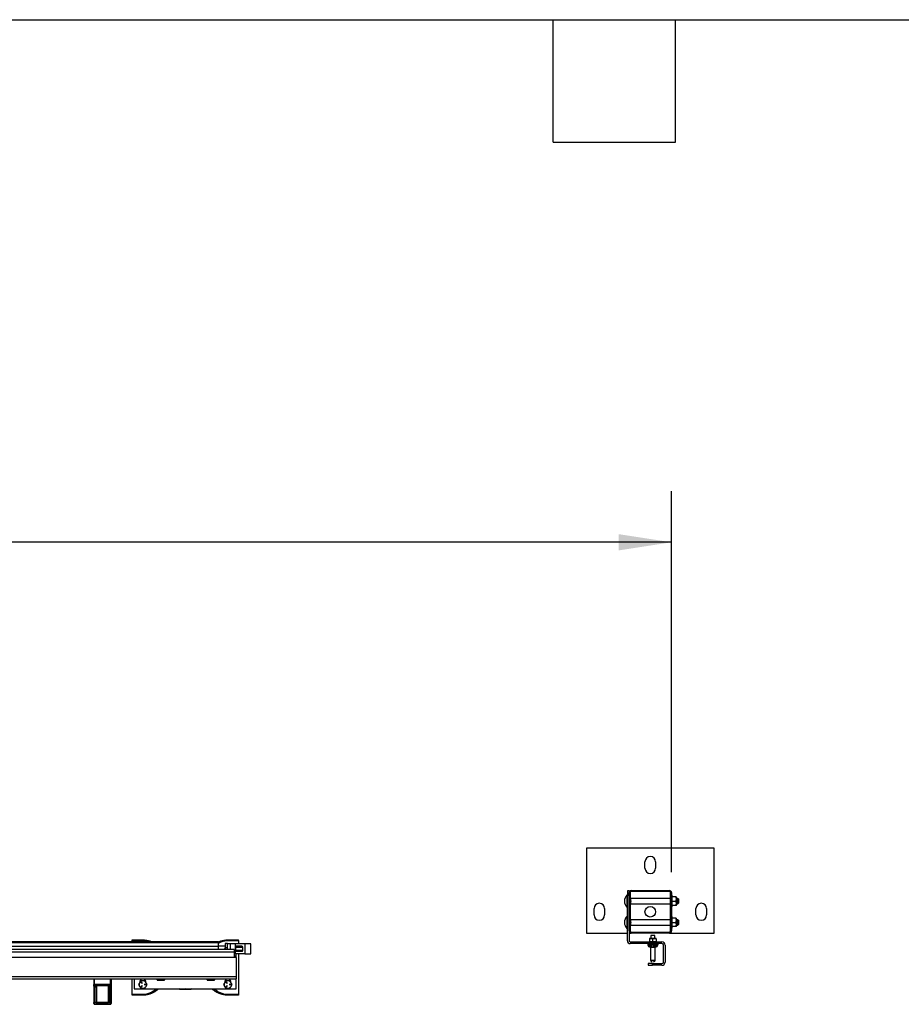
# Model space of a CAD drawing. Header units: inches. Extents: x 0.2 to 10.8, y 0.2 to 8.2.
# Tile 16 of 42: x 4 to 6.2, y 5.8 to 8.2. Entities that reach past the tile are written whole.
import ezdxf

# ---------------------------------------------------------------- set-up
doc = ezdxf.new("R2010")
doc.units = ezdxf.units.IN
doc.header["$MEASUREMENT"] = 0
doc.layers.add('DIMENSIONS', color=140, linetype='Continuous', lineweight=25)
doc.layers.add('TEXT', color=140, linetype='Continuous', lineweight=25)
doc.styles.add('SLDTEXTSTYLE0', font='TXT', dxfattribs={"width": 0.7})
doc.dimstyles.new('SLDDIMSTYLE3', dxfattribs={"dimtxt": 0.084961, "dimasz": 0.13, "dimexe": 0, "dimexo": 0.0625, "dimgap": 0.02124, "dimtad": 0, "dimtih": 1, "dimtoh": 1, "dimlfac": 24, "dimrnd": 1e-09, "dimzin": 4, "dimdsep": 46, "dimtxsty": 'SLDTEXTSTYLE0', "dimsah": 1, "dimcen": 0.09, "dimadec": 0, "dimazin": 1, "dimtfac": 1, "dimtofl": 0, "dimtmove": 0, "dimatfit": 3, "dimfxl": 0, "dimfrac": 2, "dimtolj": 1, "dimtzin": 12, "dimarcsym": 0})

# ---------------------------------------------------------------- blocks, each defined once
blk = doc.blocks.new('_D_10')
at = {"layer": 'DIMENSIONS'}
for p, q in [((1.4739, 6.1599), (1.4739, 7.0937)), ((5.6405, 6.1599), (5.6405, 7.0937)), ((1.4739, 6.9687), (3.2582, 6.9687)), ((3.3733, 6.9687), (3.3448, 6.9687)), ((3.3448, 6.9687), (3.3448, 6.8337)), ((3.7671, 6.9687), (3.7957, 6.9687)), ((3.7957, 6.9687), (3.7957, 6.8337)), ((5.6405, 6.9687), (3.8823, 6.9687)), ((3.3448, 6.8337), (3.3733, 6.8337)), ((3.7957, 6.8337), (3.7671, 6.8337))]:
    blk.add_line(p, q, dxfattribs=at)
for points in [[(1.4739, 6.9687), (1.6039, 6.9487), (1.6039, 6.9887)], [(5.6405, 6.9687), (5.5105, 6.9887), (5.5105, 6.9487)]]:
    blk.add_solid(points, dxfattribs=at)
at = {"layer": 'DIMENSIONS', "char_height": 0.08333, "attachment_point": 1, "style": 'SLDTEXTSTYLE0'}
for s, insert in [('100.00', (3.3733, 7.0952)), ('2540.0', (3.3733, 6.9411))]:
    blk.add_mtext(s, dxfattribs=dict(at, insert=insert))

msp = doc.modelspace()

# ---------------------------------------------------------------- linework, layer by layer
for p, q in [((5.43219, 6.21904), (5.43219, 6.0107)), ((5.74469, 6.21904), (5.43219, 6.21904)), ((5.74469, 6.0107), (5.74469, 6.21904)), ((5.57542, 6.16956), (5.57542, 6.18518)), ((5.60147, 6.18518), (5.60147, 6.16956)), ((5.53636, 6.11386), (5.53219, 6.11386)), ((5.53219, 6.11386), (5.53219, 6.10345)), ((5.53636, 6.11386), (5.53636, 6.10987)), ((5.53636, 6.0157), (5.53636, 6.10987)), ((5.53878, 6.10987), (5.53878, 6.0157)), ((5.54136, 6.11487), (5.63553, 6.11487)), ((5.63553, 6.11245), (5.54136, 6.11245)), ((5.63811, 6.0157), (5.63811, 6.10987)), ((5.64053, 6.10987), (5.64053, 6.0157)), ((5.53094, 6.10359), (5.53094, 6.08883)), ((5.53094, 6.08883), (5.53094, 6.07407)), ((5.53219, 6.10345), (5.53636, 6.10345)), ((5.53219, 5.99147), (5.53219, 6.10345)), ((5.53999, 6.0955), (5.53878, 6.0955)), ((5.53999, 6.08691), (5.53878, 6.08429)), ((5.53999, 6.09075), (5.53999, 6.0955)), ((5.53999, 6.08216), (5.53999, 6.08691)), ((5.63811, 6.09545), (5.54047, 6.09545)), ((5.54047, 6.08883), (5.54047, 6.09545)), ((5.54047, 6.08221), (5.54047, 6.08883)), ((5.64219, 6.10315), (5.64053, 6.10315)), ((5.64219, 6.07451), (5.64219, 6.10315)), ((5.65132, 6.09925), (5.64219, 6.09925)), ((5.64219, 6.08883), (5.65132, 6.08883)), ((5.65225, 6.09404), (5.65225, 6.09925)), ((5.65594, 6.09545), (5.65225, 6.09545)), ((5.65225, 6.08362), (5.65225, 6.09404)), ((5.65225, 6.07841), (5.65225, 6.08362)), ((5.65719, 6.0942), (5.65594, 6.09545)), ((5.65594, 6.08883), (5.65594, 6.09545)), ((5.65594, 6.08221), (5.65594, 6.08883)), ((5.65719, 6.0942), (5.65719, 6.08883)), ((5.65719, 6.08883), (5.65719, 6.08346)), ((5.45042, 6.05498), (5.45042, 6.0706)), ((5.47647, 6.0706), (5.47647, 6.05498)), ((5.54047, 6.08221), (5.63811, 6.08221)), ((5.64053, 6.07451), (5.64219, 6.07451)), ((5.65132, 6.07841), (5.64219, 6.07841)), ((5.65225, 6.08221), (5.65594, 6.08221)), ((5.65594, 6.08221), (5.65719, 6.08346)), ((5.70042, 6.05498), (5.70042, 6.0706)), ((5.72647, 6.0706), (5.72647, 6.05498)), ((5.53094, 6.05151), (5.53094, 6.03675)), ((5.53094, 6.03675), (5.53094, 6.02198)), ((5.53999, 6.04341), (5.53878, 6.04341)), ((5.53999, 6.03867), (5.53999, 6.04341)), ((5.63811, 6.04336), (5.54047, 6.04336)), ((5.54047, 6.03675), (5.54047, 6.04336)), ((5.54047, 6.03013), (5.54047, 6.03675)), ((5.64219, 6.05107), (5.64053, 6.05107)), ((5.64219, 6.02242), (5.64219, 6.05107)), ((5.65132, 6.04716), (5.64219, 6.04716)), ((5.64219, 6.03675), (5.65132, 6.03675)), ((5.65225, 6.04195), (5.65225, 6.04716)), ((5.65594, 6.04336), (5.65225, 6.04336)), ((5.65225, 6.03154), (5.65225, 6.04195)), ((5.65719, 6.04211), (5.65594, 6.04336)), ((5.65594, 6.03675), (5.65594, 6.04336)), ((5.65594, 6.03013), (5.65594, 6.03675)), ((5.65719, 6.04211), (5.65719, 6.03675)), ((5.65719, 6.03675), (5.65719, 6.03138)), ((5.53636, 6.0157), (5.53636, 5.99147)), ((5.53999, 6.03483), (5.53878, 6.03221)), ((5.53999, 6.03008), (5.53999, 6.03483)), ((5.54047, 6.03013), (5.63811, 6.03013)), ((5.54136, 6.01312), (5.63553, 6.01312)), ((5.64053, 6.02242), (5.64219, 6.02242)), ((5.65132, 6.02633), (5.64219, 6.02633)), ((5.65225, 6.02633), (5.65225, 6.03154)), ((5.65225, 6.03013), (5.65594, 6.03013)), ((5.65594, 6.03013), (5.65719, 6.03138)), ((3.98303, 5.98949), (4.52928, 5.98949)), ((3.98303, 5.98711), (4.52928, 5.98711)), ((4.31834, 5.99374), (4.34439, 5.99374)), ((4.31834, 5.99244), (4.31834, 5.99374)), ((4.31834, 5.98949), (4.31834, 5.99244)), ((4.31834, 5.99244), (4.34439, 5.99244)), ((4.34439, 5.99244), (4.34439, 5.99374)), ((4.52928, 5.98949), (4.52928, 5.98711)), ((4.52928, 5.98711), (4.52928, 5.97744)), ((4.55272, 5.99374), (4.57876, 5.99374)), ((4.55272, 5.99374), (4.55272, 5.99244)), ((4.55272, 5.99244), (4.57876, 5.99244)), ((4.57876, 5.99244), (4.57876, 5.99374)), ((4.57876, 5.99244), (4.57876, 5.9842)), ((5.43219, 6.0107), (5.53219, 6.0107)), ((5.53636, 6.0107), (5.54136, 6.0107)), ((5.53897, 5.98886), (5.61709, 5.98886)), ((5.63553, 6.0107), (5.54136, 6.0107)), ((5.59059, 5.99707), (5.58649, 5.99707)), ((5.58649, 5.99633), (5.58649, 5.9896)), ((5.58977, 6.00438), (5.58977, 5.99707)), ((5.59962, 6.00438), (5.58977, 6.00438)), ((5.5988, 5.99707), (5.59059, 5.99707)), ((5.59469, 5.9896), (5.59469, 5.99633)), ((5.6029, 5.99707), (5.5988, 5.99707)), ((5.59962, 5.99707), (5.59962, 6.00438)), ((5.6029, 5.99633), (5.6029, 5.9896)), ((5.63553, 6.0107), (5.74469, 6.0107)), ((4.52928, 5.96991), (2.56832, 5.96991)), ((2.63084, 5.96481), (4.56834, 5.96481)), ((4.52928, 5.97744), (3.98303, 5.97745)), ((4.54664, 5.97812), (4.52928, 5.97812)), ((4.52928, 5.97744), (4.52928, 5.96991)), ((4.56834, 5.96991), (4.52928, 5.96991)), ((4.54482, 5.97226), (4.54347, 5.96991)), ((4.54664, 5.97541), (4.54482, 5.97226)), ((4.55185, 5.98514), (4.54664, 5.98514)), ((4.54664, 5.98514), (4.54664, 5.97472)), ((4.54664, 5.97472), (4.54664, 5.96991)), ((4.55185, 5.97472), (4.54664, 5.97472)), ((4.55185, 5.98449), (4.55185, 5.98514)), ((4.55852, 5.98449), (4.55185, 5.98449)), ((4.55185, 5.97982), (4.55185, 5.98449)), ((4.55185, 5.97472), (4.55185, 5.97982)), ((4.55185, 5.96991), (4.55185, 5.97472)), ((4.55852, 5.98449), (4.55852, 5.9842)), ((4.57102, 5.9842), (4.55852, 5.9842)), ((4.55852, 5.9842), (4.55852, 5.96991)), ((4.56834, 5.96991), (4.56834, 5.96481)), ((4.56834, 5.96481), (4.56834, 5.95058)), ((4.57102, 5.9842), (4.57102, 5.96003)), ((4.59435, 5.9842), (4.57102, 5.9842)), ((4.58727, 5.97828), (4.57143, 5.97828)), ((4.57143, 5.97828), (4.57143, 5.96591)), ((4.57143, 5.9762), (4.58989, 5.9762)), ((4.58989, 5.96799), (4.57143, 5.96799)), ((4.57143, 5.96591), (4.58727, 5.96591)), ((4.58989, 5.96799), (4.58989, 5.9762)), ((4.59435, 5.9842), (4.59435, 5.96003)), ((4.60902, 5.9842), (4.59435, 5.9842)), ((4.60902, 5.96003), (4.60902, 5.9842)), ((5.61709, 5.9847), (5.53897, 5.9847)), ((5.58267, 5.9847), (5.58267, 5.98136)), ((5.58471, 5.98136), (5.58267, 5.98136)), ((5.58868, 5.98136), (5.58664, 5.98136)), ((5.58844, 5.97636), (5.58904, 5.97636)), ((5.58868, 5.9847), (5.58868, 5.98136)), ((5.59277, 5.98136), (5.58868, 5.98136)), ((5.58894, 5.97636), (5.58894, 5.94428)), ((5.59157, 5.97636), (5.59097, 5.97636)), ((5.59157, 5.97636), (5.59277, 5.97636)), ((5.59277, 5.97636), (5.59277, 5.98136)), ((5.60071, 5.98136), (5.59662, 5.98136)), ((5.59662, 5.98136), (5.59662, 5.97636)), ((5.59662, 5.97636), (5.59782, 5.97636)), ((5.59782, 5.97636), (5.59842, 5.97636)), ((5.60095, 5.97636), (5.60035, 5.97636)), ((5.60044, 5.94428), (5.60044, 5.97636)), ((5.60071, 5.98136), (5.60071, 5.9847)), ((5.60275, 5.98136), (5.60071, 5.98136)), ((5.60672, 5.98136), (5.60468, 5.98136)), ((5.60672, 5.9847), (5.60672, 5.98136)), ((5.62074, 5.93938), (5.62074, 5.98105)), ((5.6249, 5.98105), (5.6249, 5.93938)), ((4.57355, 5.95058), (2.62564, 5.95058)), ((4.57102, 5.96003), (4.56834, 5.96003)), ((4.57055, 5.95358), (4.57055, 5.95058)), ((4.57355, 5.95358), (4.57055, 5.95358)), ((4.59435, 5.96003), (4.57102, 5.96003)), ((4.57355, 5.95358), (4.57355, 5.96003)), ((4.57355, 5.95058), (4.57355, 5.95358)), ((4.57355, 5.95058), (4.57355, 5.90329)), ((4.57876, 5.96003), (4.57876, 5.85963)), ((4.59435, 5.96003), (4.60902, 5.96003)), ((5.58894, 5.94428), (5.59469, 5.94428)), ((5.59469, 5.94428), (5.60044, 5.94428)), ((5.58324, 5.93574), (5.58324, 5.93157)), ((5.59365, 5.93574), (5.58324, 5.93574)), ((5.58324, 5.93157), (5.59365, 5.93157)), ((5.59365, 5.93574), (5.61709, 5.93574)), ((5.59365, 5.93157), (5.59365, 5.93574)), ((5.61709, 5.93157), (5.59365, 5.93157)), ((4.57355, 5.90329), (2.62564, 5.90329)), ((2.62564, 5.89849), (4.57355, 5.89849)), ((4.2241, 5.89849), (4.2241, 5.8841)), ((4.22619, 5.8841), (4.22619, 5.89849)), ((4.26467, 5.89849), (4.26467, 5.8841)), ((4.26675, 5.89849), (4.26675, 5.8841)), ((4.31834, 5.85963), (4.31834, 5.89849)), ((4.32355, 5.89849), (4.32355, 5.87395)), ((4.33789, 5.89134), (4.33789, 5.89349)), ((4.34111, 5.89058), (4.34266, 5.8879)), ((4.35089, 5.89349), (4.35089, 5.89134)), ((4.37954, 5.8958), (4.37954, 5.89849)), ((4.37954, 5.89498), (4.3841, 5.89498)), ((4.3841, 5.89498), (4.39321, 5.89498)), ((4.38866, 5.8958), (4.38866, 5.89849)), ((4.39321, 5.89498), (4.39777, 5.89498)), ((4.39777, 5.89849), (4.39777, 5.8958)), ((4.50194, 5.8958), (4.50194, 5.89849)), ((4.50194, 5.89498), (4.50649, 5.89498)), ((4.50649, 5.89498), (4.51561, 5.89498)), ((4.51105, 5.8958), (4.51105, 5.89849)), ((4.51561, 5.89498), (4.52017, 5.89498)), ((4.52017, 5.89849), (4.52017, 5.8958)), ((4.54622, 5.89134), (4.54622, 5.89349)), ((4.54945, 5.89058), (4.551, 5.8879)), ((4.55922, 5.89349), (4.55922, 5.89134)), ((4.57355, 5.90329), (4.57355, 5.89849)), ((4.57355, 5.87395), (4.57355, 5.89849)), ((4.22619, 5.8841), (4.2241, 5.8841)), ((4.2241, 5.88027), (4.2241, 5.84037)), ((4.22619, 5.8841), (4.22619, 5.87899)), ((4.26467, 5.8841), (4.22619, 5.8841)), ((4.22619, 5.87899), (4.22931, 5.87899)), ((4.22619, 5.8391), (4.22619, 5.87899)), ((4.22931, 5.87899), (4.22931, 5.88018)), ((4.22931, 5.87899), (4.22931, 5.84183)), ((4.23035, 5.84247), (4.23035, 5.87963)), ((4.23139, 5.88369), (4.23139, 5.88171)), ((4.23139, 5.88369), (4.25946, 5.88369)), ((4.23139, 5.88171), (4.25946, 5.88171)), ((4.23139, 5.84016), (4.23139, 5.88171)), ((4.25946, 5.88171), (4.25946, 5.88369)), ((4.25946, 5.88171), (4.25946, 5.84016)), ((4.2605, 5.87963), (4.2605, 5.84247)), ((4.26154, 5.88018), (4.26154, 5.87899)), ((4.26154, 5.87899), (4.26467, 5.87899)), ((4.26154, 5.84183), (4.26154, 5.87899)), ((4.26467, 5.87899), (4.26467, 5.8841)), ((4.26675, 5.8841), (4.26467, 5.8841)), ((4.26467, 5.87899), (4.26467, 5.8391)), ((4.26675, 5.88027), (4.26675, 5.84037)), ((4.32355, 5.87395), (4.57355, 5.87395)), ((4.34219, 5.88763), (4.34064, 5.89031)), ((4.34064, 5.87843), (4.34219, 5.88111)), ((4.34266, 5.88084), (4.34111, 5.87815)), ((4.3483, 5.88464), (4.3514, 5.88464)), ((4.3514, 5.88409), (4.3483, 5.88409)), ((4.43423, 5.87392), (4.43423, 5.87395)), ((4.43423, 5.87264), (4.44139, 5.87264)), ((4.44139, 5.87264), (4.45571, 5.87264)), ((4.44855, 5.87392), (4.44855, 5.87395)), ((4.45571, 5.87264), (4.46287, 5.87264)), ((4.46287, 5.87392), (4.46287, 5.87395)), ((4.51694, 5.87135), (4.51904, 5.87384)), ((4.55052, 5.88763), (4.54897, 5.89031)), ((4.54897, 5.87843), (4.55052, 5.88111)), ((4.551, 5.88084), (4.54945, 5.87815)), ((4.55664, 5.88464), (4.55974, 5.88464)), ((4.55974, 5.88409), (4.55664, 5.88409)), ((4.34439, 5.85963), (4.31834, 5.85963)), ((4.31834, 5.85833), (4.31834, 5.85963)), ((4.34439, 5.85833), (4.31834, 5.85833)), ((4.34439, 5.85963), (4.34439, 5.85833)), ((4.57876, 5.85963), (4.55272, 5.85963)), ((4.55272, 5.85963), (4.55272, 5.85833)), ((4.57876, 5.85833), (4.55272, 5.85833)), ((4.57876, 5.85963), (4.57876, 5.85833)), ((4.23097, 5.8391), (4.22619, 5.8391)), ((4.22619, 5.8391), (4.22619, 5.83588)), ((4.22619, 5.83588), (4.26467, 5.83588)), ((4.23139, 5.84016), (4.23087, 5.84016)), ((4.23139, 5.84016), (4.23139, 5.8388)), ((4.25946, 5.84016), (4.23139, 5.84016)), ((4.25946, 5.8388), (4.23139, 5.8388)), ((4.25999, 5.84016), (4.25946, 5.84016)), ((4.25946, 5.8388), (4.25946, 5.84016)), ((4.26467, 5.8391), (4.25988, 5.8391)), ((4.26467, 5.83588), (4.26467, 5.8391))]:
    msp.add_line(p, q)
msp.add_circle((5.58844, 6.06279), 0.01302)
for centre, radius, start, end in [((5.58844, 6.18518), 0.01302, 0, 180), ((5.58844, 6.16956), 0.01302, 180, 0), ((5.54136, 6.10987), 0.005, 90, 180), ((5.54136, 6.10987), 0.00258, 90, 180), ((5.63553, 6.10987), 0.005, 0, 90), ((5.63553, 6.10987), 0.00258, 0, 90), ((5.46344, 6.0706), 0.01302, 0, 180), ((5.54582, 6.08883), 0.02096, 135.23467, 180), ((5.54582, 6.08883), 0.02096, 180, 224.76533), ((5.53146, 6.10308), 0.000733, 0, 135.23467), ((5.54102, 6.0968), 0.00146, 242.89914, 247.79151), ((5.71344, 6.0706), 0.01302, 0, 180), ((5.53146, 6.07458), 0.000733, 224.76533, 0), ((5.54102, 6.08086), 0.00146, 112.20849, 117.10143), ((5.46344, 6.05498), 0.01302, 180, 0), ((5.54582, 6.03675), 0.02096, 135.23467, 180), ((5.54582, 6.03675), 0.02096, 180, 224.76533), ((5.53146, 6.05099), 0.000733, 0, 135.23467), ((5.54102, 6.04472), 0.00146, 242.89914, 247.79151), ((5.71344, 6.05498), 0.01302, 180, 0), ((5.53146, 6.0225), 0.000733, 224.76533, 0), ((5.54136, 6.0157), 0.005, 180, 270), ((5.54136, 6.0157), 0.00258, 180, 270), ((5.54102, 6.02878), 0.00146, 112.20849, 117.10143), ((5.63553, 6.0157), 0.00258, 270, 0), ((5.63553, 6.0157), 0.005, 270, 0), ((5.53897, 5.99147), 0.00677, 180, 270), ((5.53897, 5.99147), 0.0026, 180, 270), ((5.61709, 5.98105), 0.00781, 0, 90), ((4.55272, 5.9677), 0.00911, 150, 165.97852), ((4.55272, 5.9677), 0.00911, 131.81031, 150), ((5.5894, 5.98105), 0.0047, 176.18874, 265.59805), ((5.59133, 5.98105), 0.0047, 176.18874, 265.59805), ((5.59806, 5.98105), 0.0047, 274.40195, 3.81126), ((5.59999, 5.98105), 0.0047, 274.40195, 3.81126), ((5.61709, 5.98105), 0.00365, 0, 90), ((5.59311, 5.94428), 0.00417, 180, 270), ((5.59628, 5.94428), 0.00417, 270, 0), ((5.61709, 5.93938), 0.00365, 270, 0), ((5.61709, 5.93938), 0.00781, 270, 0), ((4.34439, 5.88437), 0.00911, 90, 150), ((4.34439, 5.89349), 0.0065, 129.71514, 180), ((4.34088, 5.89045), 0.000273, 30, 210), ((4.34439, 5.88437), 0.00911, 30, 90), ((4.34439, 5.89349), 0.0065, 0, 50.28486), ((4.55272, 5.88437), 0.00911, 90, 150), ((4.55272, 5.89349), 0.0065, 129.71514, 180), ((4.54921, 5.89045), 0.000273, 30, 210), ((4.55272, 5.88437), 0.00911, 30, 90), ((4.55272, 5.89349), 0.0065, 0, 50.28486), ((4.22586, 5.88079), 0.00184, 196.74273, 280.18284), ((4.22951, 5.88111), 0.000943, 257.57958, 332.76332), ((4.22947, 5.87989), 0.000918, 259.81716, 343.25727), ((4.23139, 5.88067), 0.00104, 90, 180), ((4.25946, 5.88067), 0.00104, 360, 90), ((4.26134, 5.88111), 0.000943, 207.23668, 282.42042), ((4.26138, 5.87989), 0.000918, 196.74273, 280.18284), ((4.26499, 5.88079), 0.00184, 259.81716, 343.25727), ((4.34439, 5.88437), 0.00911, 150, 210), ((4.34439, 5.88437), 0.00911, 210, 270), ((4.34088, 5.87829), 0.000273, 150, 330), ((4.34243, 5.88776), 0.000273, 210, 30), ((4.34243, 5.88097), 0.000273, 330, 150), ((4.34439, 5.88437), 0.00911, 270, 330), ((4.3483, 5.88437), 0.000273, 90, 270), ((4.3514, 5.88437), 0.000273, 270, 90), ((4.34439, 5.88437), 0.00911, 330, 30), ((4.55272, 5.88437), 0.00911, 150, 210), ((4.55272, 5.88437), 0.00911, 210, 270), ((4.54921, 5.87829), 0.000273, 150, 330), ((4.55076, 5.88776), 0.000273, 210, 30), ((4.55076, 5.88097), 0.000273, 330, 150), ((4.55272, 5.88437), 0.00911, 270, 330), ((4.55664, 5.88437), 0.000273, 90, 270), ((4.55974, 5.88437), 0.000273, 270, 90), ((4.55272, 5.88437), 0.00911, 330, 30), ((4.22947, 5.84273), 0.000918, 259.81716, 343.25727), ((4.26138, 5.84273), 0.000918, 196.74273, 280.18284), ((4.22586, 5.8409), 0.00184, 196.74273, 280.18284), ((4.22619, 5.83796), 0.00208, 180, 270), ((4.22883, 5.84129), 0.00233, 310.28909, 330.7587), ((4.22939, 5.84068), 0.00224, 314.86939, 323.1605), ((4.26146, 5.84068), 0.00224, 216.8395, 225.13061), ((4.26202, 5.84129), 0.00233, 209.2413, 229.71091), ((4.26499, 5.8409), 0.00184, 259.81716, 343.25727), ((4.26467, 5.83796), 0.00208, 270, 360)]:
    msp.add_arc(centre, radius, start, end)
for centre, major_axis, ratio, start_param, end_param in [((4.58727, 5.9762), (0.00262, 0), 0.7946429, 0, 1.5707963), ((4.58727, 5.96799), (0.00262, 0), 0.7946429, 4.712389, 6.2831853), ((5.58844, 5.98136), (-0.00577, 0), 0.8660254, 0, 1.5707963), ((5.59157, 5.98136), (0, 0.005), 0.5773503, 1.5707963, 3.1415927), ((5.59782, 5.98136), (0, 0.005), 0.5773503, 3.1415927, 4.712389), ((5.60095, 5.98136), (0.00577, 0), 0.8660254, 4.712389, 6.2831853)]:
    msp.add_ellipse(centre, major_axis=major_axis, ratio=ratio, start_param=start_param, end_param=end_param)
for points, knots in [([(5.53878, 6.09348), (5.53883, 6.09341), (5.53937, 6.09257), (5.53969, 6.09162), (5.53999, 6.09075)], [0, 0, 0, 0, 0.0908252, 1, 1, 1, 1]), ([(5.53999, 6.09075), (5.54007, 6.09043), (5.54016, 6.09012), (5.54031, 6.08948), (5.54036, 6.08916), (5.54036, 6.0885), (5.54031, 6.08818), (5.54016, 6.08754), (5.54007, 6.08722), (5.53999, 6.08691)], [0, 0, 0, 0, 0.25, 0.25, 0.5, 0.5, 0.75, 0.75, 1, 1, 1, 1]), ([(5.53878, 6.08216), (5.53883, 6.08216), (5.53937, 6.08216), (5.53969, 6.08216), (5.53999, 6.08216)], [0, 0, 0, 0, 0.0908252, 1, 1, 1, 1]), ([(5.53878, 6.0414), (5.53883, 6.04132), (5.53937, 6.04048), (5.53969, 6.03953), (5.53999, 6.03867)], [0, 0, 0, 0, 0.09082515, 1, 1, 1, 1]), ([(5.53999, 6.03867), (5.54007, 6.03835), (5.54016, 6.03804), (5.54031, 6.0374), (5.54036, 6.03708), (5.54036, 6.03641), (5.54031, 6.03609), (5.54016, 6.03546), (5.54007, 6.03514), (5.53999, 6.03483)], [0, 0, 0, 0, 0.25, 0.25, 0.5, 0.5, 0.75, 0.75, 1, 1, 1, 1]), ([(5.53878, 6.03008), (5.53883, 6.03008), (5.53937, 6.03008), (5.53969, 6.03008), (5.53999, 6.03008)], [0, 0, 0, 0, 0.0908252, 1, 1, 1, 1]), ([(4.34439, 5.99374), (4.34559, 5.99372), (4.34813, 5.99367), (4.35182, 5.99328), (4.35549, 5.99267), (4.35932, 5.99175), (4.36272, 5.99071), (4.36488, 5.9898), (4.3656, 5.98949)], [0, 0, 0, 0, 0.1662056, 0.348337, 0.5108107, 0.677373, 0.8915967, 1, 1, 1, 1]), ([(4.34439, 5.99244), (4.34594, 5.99239), (4.34909, 5.99228), (4.35369, 5.99139), (4.3572, 5.99045), (4.35908, 5.98968), (4.35954, 5.98949)], [0, 0, 0, 0, 0.2998512, 0.6078477, 0.9036153, 1, 1, 1, 1]), ([(4.52928, 5.98856), (4.52931, 5.98858), (4.53073, 5.98929), (4.53367, 5.99043), (4.53778, 5.99176), (4.54162, 5.99266), (4.54528, 5.99328), (4.54898, 5.99367), (4.55151, 5.99372), (4.55272, 5.99374)], [0, 0, 0, 0, 0.00429228, 0.19718454, 0.39006951, 0.5400487, 0.68634617, 0.85034042, 1, 1, 1, 1]), ([(4.52928, 5.98554), (4.53102, 5.9865), (4.53414, 5.98822), (4.53889, 5.99008), (4.54489, 5.9919), (4.54958, 5.99222), (4.55272, 5.99244)], [0, 0, 0, 0, 0.2404976, 0.4325271, 0.619071, 1, 1, 1, 1]), ([(5.58664, 5.98136), (5.58632, 5.98136), (5.586, 5.98135), (5.58535, 5.98135), (5.58503, 5.98136), (5.58471, 5.98136)], [0, 0, 0, 0, 0.5, 0.5, 1, 1, 1, 1]), ([(5.59097, 5.97636), (5.59047, 5.97636), (5.59004, 5.97636), (5.58939, 5.97636), (5.58916, 5.97636), (5.58904, 5.97636)], [0, 0, 0, 0, 0.5, 0.5, 1, 1, 1, 1]), ([(5.59662, 5.98136), (5.59598, 5.98136), (5.59534, 5.98135), (5.59405, 5.98135), (5.59341, 5.98136), (5.59277, 5.98136)], [0, 0, 0, 0, 0.5, 0.5, 1, 1, 1, 1]), ([(5.59277, 5.97636), (5.59339, 5.97636), (5.59404, 5.97636), (5.59536, 5.97636), (5.596, 5.97636), (5.59662, 5.97636)], [0, 0, 0, 0, 0.5, 0.5, 1, 1, 1, 1]), ([(5.60035, 5.97636), (5.60023, 5.97636), (5.6, 5.97636), (5.59935, 5.97636), (5.59892, 5.97636), (5.59842, 5.97636)], [0, 0, 0, 0, 0.5, 0.5, 1, 1, 1, 1]), ([(5.60468, 5.98136), (5.60436, 5.98136), (5.60404, 5.98135), (5.60339, 5.98135), (5.60307, 5.98136), (5.60275, 5.98136)], [0, 0, 0, 0, 0.5, 0.5, 1, 1, 1, 1]), ([(4.22931, 5.88018), (4.22931, 5.88025), (4.22931, 5.88038), (4.22933, 5.88057), (4.22936, 5.88077), (4.22941, 5.88097), (4.22949, 5.88126), (4.22965, 5.88165), (4.2299, 5.88211), (4.23022, 5.88255), (4.23058, 5.88295), (4.23098, 5.88333), (4.23126, 5.88357), (4.23139, 5.88369)], [0, 0, 0, 0, 0.0500663, 0.0999986, 0.1499631, 0.2001262, 0.250652, 0.3745545, 0.5006223, 0.6205181, 0.7494288, 0.8747286, 1, 1, 1, 1]), ([(4.23035, 5.88067), (4.23035, 5.88083), (4.23038, 5.88099), (4.23049, 5.88135), (4.23057, 5.88154), (4.23077, 5.88199), (4.23088, 5.88225), (4.23113, 5.8829), (4.23126, 5.88328), (4.23139, 5.88369)], [0, 0, 0, 0, 0.25, 0.25, 0.5, 0.5, 0.75, 0.75, 1, 1, 1, 1]), ([(4.25946, 5.88369), (4.25959, 5.88328), (4.25972, 5.8829), (4.25997, 5.88225), (4.26009, 5.88199), (4.26028, 5.88154), (4.26036, 5.88135), (4.26047, 5.88099), (4.2605, 5.88083), (4.2605, 5.88067)], [0, 0, 0, 0, 0.25, 0.25, 0.5, 0.5, 0.75, 0.75, 1, 1, 1, 1]), ([(4.25946, 5.88369), (4.2596, 5.88357), (4.25987, 5.88333), (4.26027, 5.88295), (4.26064, 5.88255), (4.26095, 5.88211), (4.26121, 5.88165), (4.26138, 5.88122), (4.26148, 5.88084), (4.26153, 5.88051), (4.26154, 5.88029), (4.26154, 5.88018)], [0, 0, 0, 0, 0.1253828, 0.2505959, 0.3794966, 0.4994184, 0.6254756, 0.7494048, 0.8333762, 0.9166518, 1, 1, 1, 1]), ([(4.26675, 5.8841), (4.26675, 5.884), (4.26675, 5.8838), (4.26675, 5.88351), (4.26675, 5.88322), (4.26675, 5.88293), (4.26675, 5.88264), (4.26675, 5.88236), (4.26675, 5.882), (4.26675, 5.88159), (4.26675, 5.88113), (4.26675, 5.88068), (4.26675, 5.8804), (4.26675, 5.88027)], [0, 0, 0, 0, 0.0718096, 0.1432278, 0.2144136, 0.2855276, 0.356731, 0.4281842, 0.500046, 0.6254253, 0.7499695, 0.8745406, 1, 1, 1, 1]), ([(4.37807, 5.87384), (4.37573, 5.87188), (4.3733, 5.87003), (4.36817, 5.86665), (4.36548, 5.86512), (4.35981, 5.86253), (4.35684, 5.86148), (4.35071, 5.86003), (4.34755, 5.85963), (4.34439, 5.85963)], [0, 0, 0, 0, 0.25, 0.25, 0.5, 0.5, 0.75, 0.75, 1, 1, 1, 1]), ([(4.38016, 5.87135), (4.37994, 5.87116), (4.37948, 5.87078), (4.37878, 5.87022), (4.37806, 5.86966), (4.3773, 5.8691), (4.37652, 5.86854), (4.37572, 5.86798), (4.37488, 5.86742), (4.37402, 5.86687), (4.37313, 5.86632), (4.37136, 5.86527), (4.36818, 5.86359), (4.36398, 5.86181), (4.3599, 5.86049), (4.35676, 5.85969), (4.3543, 5.8592), (4.35232, 5.85889), (4.35063, 5.85867), (4.34899, 5.85851), (4.3474, 5.8584), (4.34587, 5.85834), (4.34487, 5.85833), (4.34439, 5.85833)], [0, 0, 0, 0, 0.0224697, 0.0454951, 0.0690771, 0.0932169, 0.1179151, 0.1431725, 0.1689901, 0.1953683, 0.222308, 0.2498097, 0.3540213, 0.4999794, 0.6019445, 0.6853504, 0.7501966, 0.7957177, 0.8396795, 0.8820851, 0.9229377, 0.9622413, 1, 1, 1, 1]), ([(4.38016, 5.87135), (4.38016, 5.87135), (4.38011, 5.8714), (4.37991, 5.87164), (4.37975, 5.87183), (4.37934, 5.87232), (4.37909, 5.87262), (4.37858, 5.87323), (4.37831, 5.87355), (4.37807, 5.87384)], [0, 0, 0, 0, 0.25, 0.25, 0.5, 0.5, 0.75, 0.75, 1, 1, 1, 1]), ([(4.38016, 5.87135), (4.38109, 5.87212), (4.38219, 5.87304), (4.38337, 5.87383), (4.38355, 5.87395)], [0, 0, 0, 0, 0.8479104, 1, 1, 1, 1]), ([(4.44139, 5.87264), (4.44017, 5.87264), (4.43896, 5.87276), (4.43658, 5.87321), (4.4354, 5.87353), (4.43423, 5.87392)], [0, 0, 0, 0, 0.5, 0.5, 1, 1, 1, 1]), ([(4.43423, 5.87392), (4.43423, 5.87353), (4.43423, 5.87321), (4.43423, 5.87276), (4.43423, 5.87264), (4.43423, 5.87264)], [0, 0, 0, 0, 0.5, 0.5, 1, 1, 1, 1]), ([(4.44855, 5.87392), (4.44738, 5.87353), (4.4462, 5.87321), (4.44382, 5.87276), (4.44261, 5.87264), (4.44139, 5.87264)], [0, 0, 0, 0, 0.5, 0.5, 1, 1, 1, 1]), ([(4.45571, 5.87264), (4.45449, 5.87264), (4.45329, 5.87276), (4.4509, 5.87321), (4.44972, 5.87353), (4.44855, 5.87392)], [0, 0, 0, 0, 0.5, 0.5, 1, 1, 1, 1]), ([(4.46287, 5.87392), (4.4617, 5.87353), (4.46053, 5.87321), (4.45814, 5.87276), (4.45694, 5.87264), (4.45571, 5.87264)], [0, 0, 0, 0, 0.5, 0.5, 1, 1, 1, 1]), ([(4.46287, 5.87264), (4.46287, 5.87264), (4.46287, 5.87276), (4.46287, 5.87321), (4.46287, 5.87353), (4.46287, 5.87392)], [0, 0, 0, 0, 0.5, 0.5, 1, 1, 1, 1]), ([(4.51356, 5.87395), (4.51373, 5.87383), (4.51492, 5.87304), (4.51601, 5.87212), (4.51694, 5.87135)], [0, 0, 0, 0, 0.15210254, 1, 1, 1, 1]), ([(4.55272, 5.85833), (4.55243, 5.85833), (4.55184, 5.85833), (4.55094, 5.85835), (4.55002, 5.85839), (4.54909, 5.85844), (4.54813, 5.85851), (4.54715, 5.8586), (4.54615, 5.85871), (4.54514, 5.85884), (4.5441, 5.85899), (4.54207, 5.85933), (4.53856, 5.86008), (4.53419, 5.86143), (4.53022, 5.86303), (4.5273, 5.86444), (4.5251, 5.86565), (4.52339, 5.86667), (4.52195, 5.8676), (4.52059, 5.86853), (4.5193, 5.86947), (4.51809, 5.8704), (4.51732, 5.87104), (4.51694, 5.87135)], [0, 0, 0, 0, 0.0224697, 0.0454951, 0.0690771, 0.0932169, 0.1179151, 0.1431725, 0.1689901, 0.1953683, 0.222308, 0.2498097, 0.3540213, 0.4999794, 0.6019445, 0.6853504, 0.7501966, 0.7957177, 0.8396795, 0.8820851, 0.9229377, 0.9622413, 1, 1, 1, 1]), ([(4.55272, 5.85963), (4.54955, 5.85963), (4.5464, 5.86003), (4.54027, 5.86148), (4.5373, 5.86253), (4.53163, 5.86512), (4.52893, 5.86665), (4.5238, 5.87003), (4.52137, 5.87188), (4.51904, 5.87384)], [0, 0, 0, 0, 0.25, 0.25, 0.5, 0.5, 0.75, 0.75, 1, 1, 1, 1]), ([(4.23035, 5.84247), (4.23035, 5.842), (4.2304, 5.84154), (4.23058, 5.84073), (4.23071, 5.84039), (4.23087, 5.84016)], [0, 0, 0, 0, 0.5, 0.5, 1, 1, 1, 1]), ([(4.25999, 5.84016), (4.26014, 5.84039), (4.26027, 5.84073), (4.26045, 5.84154), (4.2605, 5.842), (4.2605, 5.84247)], [0, 0, 0, 0, 0.5, 0.5, 1, 1, 1, 1]), ([(4.23034, 5.83952), (4.23003, 5.83975), (4.22977, 5.84009), (4.22941, 5.8409), (4.22931, 5.84136), (4.22931, 5.84183)], [0, 0, 0, 0, 0.5, 0.5, 1, 1, 1, 1]), ([(4.23139, 5.8388), (4.23131, 5.83886), (4.23117, 5.83895), (4.23103, 5.83905), (4.23097, 5.8391)], [0, 0, 0, 0, 0.5825818, 1, 1, 1, 1]), ([(4.25988, 5.8391), (4.25983, 5.83905), (4.25969, 5.83895), (4.25954, 5.83886), (4.25946, 5.8388)], [0, 0, 0, 0, 0.4174182, 1, 1, 1, 1]), ([(4.26154, 5.84183), (4.26154, 5.84136), (4.26145, 5.8409), (4.26109, 5.84009), (4.26082, 5.83975), (4.26051, 5.83952)], [0, 0, 0, 0, 0.5, 0.5, 1, 1, 1, 1])]:
    msp.add_open_spline(points, degree=3, knots=knots)
for points in [[(5.65225, 6.09404), (5.65225, 6.09582), (5.65188, 6.09754), (5.65132, 6.09925)], [(5.65132, 6.09925), (5.65188, 6.09925), (5.65225, 6.09925), (5.65225, 6.09925)], [(5.65132, 6.08883), (5.65188, 6.09053), (5.65225, 6.09226), (5.65225, 6.09404)], [(5.65225, 6.08362), (5.65225, 6.0854), (5.65188, 6.08713), (5.65132, 6.08883)], [(5.65132, 6.07841), (5.65188, 6.08011), (5.65225, 6.08184), (5.65225, 6.08362)], [(5.65225, 6.07841), (5.65225, 6.07841), (5.65188, 6.07841), (5.65132, 6.07841)], [(5.65225, 6.04195), (5.65225, 6.04373), (5.65188, 6.04546), (5.65132, 6.04716)], [(5.65132, 6.04716), (5.65188, 6.04716), (5.65225, 6.04716), (5.65225, 6.04716)], [(5.65132, 6.03675), (5.65188, 6.03845), (5.65225, 6.04018), (5.65225, 6.04195)], [(5.65225, 6.03154), (5.65225, 6.03332), (5.65188, 6.03504), (5.65132, 6.03675)], [(5.65132, 6.02633), (5.65188, 6.02803), (5.65225, 6.02976), (5.65225, 6.03154)], [(5.65225, 6.02633), (5.65225, 6.02633), (5.65188, 6.02633), (5.65132, 6.02633)], [(5.58649, 5.99633), (5.58783, 5.99678), (5.58919, 5.99707), (5.59059, 5.99707)], [(5.58649, 5.99707), (5.58649, 5.99707), (5.58649, 5.99678), (5.58649, 5.99633)], [(5.59059, 5.98886), (5.58919, 5.98886), (5.58783, 5.98915), (5.58649, 5.9896)], [(5.58649, 5.9896), (5.58649, 5.98915), (5.58649, 5.98886), (5.58649, 5.98886)], [(5.59059, 5.99707), (5.59199, 5.99707), (5.59336, 5.99678), (5.59469, 5.99633)], [(5.59469, 5.9896), (5.59336, 5.98915), (5.59199, 5.98886), (5.59059, 5.98886)], [(5.59469, 5.99633), (5.59603, 5.99678), (5.5974, 5.99707), (5.5988, 5.99707)], [(5.5988, 5.98886), (5.5974, 5.98886), (5.59603, 5.98915), (5.59469, 5.9896)], [(5.5988, 5.99707), (5.6002, 5.99707), (5.60156, 5.99678), (5.6029, 5.99633)], [(5.6029, 5.9896), (5.60156, 5.98915), (5.6002, 5.98886), (5.5988, 5.98886)], [(5.6029, 5.99633), (5.6029, 5.99678), (5.6029, 5.99707), (5.6029, 5.99707)], [(5.6029, 5.98886), (5.6029, 5.98886), (5.6029, 5.98915), (5.6029, 5.9896)], [(4.33912, 5.89348), (4.33826, 5.89199), (4.33739, 5.89048), (4.33649, 5.88893)], [(4.34439, 5.89348), (4.34259, 5.89348), (4.34084, 5.89348), (4.33912, 5.89348)], [(4.34965, 5.89348), (4.34793, 5.89348), (4.34618, 5.89348), (4.34439, 5.89348)], [(4.35228, 5.88893), (4.35138, 5.89048), (4.35051, 5.89199), (4.34965, 5.89348)], [(4.3841, 5.89498), (4.38254, 5.89498), (4.38103, 5.8953), (4.37954, 5.8958)], [(4.37954, 5.8958), (4.37954, 5.8953), (4.37954, 5.89498), (4.37954, 5.89498)], [(4.38866, 5.8958), (4.38717, 5.8953), (4.38565, 5.89498), (4.3841, 5.89498)], [(4.39321, 5.89498), (4.39166, 5.89498), (4.39014, 5.8953), (4.38866, 5.8958)], [(4.39777, 5.8958), (4.39628, 5.8953), (4.39477, 5.89498), (4.39321, 5.89498)], [(4.39777, 5.89498), (4.39777, 5.89498), (4.39777, 5.8953), (4.39777, 5.8958)], [(4.50649, 5.89498), (4.50494, 5.89498), (4.50343, 5.8953), (4.50194, 5.8958)], [(4.50194, 5.8958), (4.50194, 5.8953), (4.50194, 5.89498), (4.50194, 5.89498)], [(4.51105, 5.8958), (4.50956, 5.8953), (4.50805, 5.89498), (4.50649, 5.89498)], [(4.51561, 5.89498), (4.51405, 5.89498), (4.51254, 5.8953), (4.51105, 5.8958)], [(4.52017, 5.8958), (4.51868, 5.8953), (4.51716, 5.89498), (4.51561, 5.89498)], [(4.52017, 5.89498), (4.52017, 5.89498), (4.52017, 5.8953), (4.52017, 5.8958)], [(4.54746, 5.89348), (4.5466, 5.89199), (4.54572, 5.89048), (4.54482, 5.88893)], [(4.55272, 5.89348), (4.55092, 5.89348), (4.54918, 5.89348), (4.54746, 5.89348)], [(4.55798, 5.89348), (4.55626, 5.89348), (4.55451, 5.89348), (4.55272, 5.89348)], [(4.56061, 5.88893), (4.55971, 5.89048), (4.55884, 5.89199), (4.55798, 5.89348)], [(4.2241, 5.88027), (4.2241, 5.88136), (4.2241, 5.88271), (4.2241, 5.8841)], [(4.23035, 5.88067), (4.23035, 5.88031), (4.23035, 5.87996), (4.23035, 5.87963)], [(4.2605, 5.87963), (4.2605, 5.87996), (4.2605, 5.88031), (4.2605, 5.88067)], [(4.33649, 5.88893), (4.33559, 5.88737), (4.33472, 5.88586), (4.33386, 5.88437)], [(4.33386, 5.88437), (4.33472, 5.88288), (4.33559, 5.88137), (4.33649, 5.87981)], [(4.33649, 5.87981), (4.33739, 5.87826), (4.33826, 5.87674), (4.33912, 5.87525)], [(4.33912, 5.87525), (4.34084, 5.87525), (4.34259, 5.87525), (4.34439, 5.87525)], [(4.34439, 5.87525), (4.34618, 5.87525), (4.34793, 5.87525), (4.34965, 5.87525)], [(4.34965, 5.87525), (4.35051, 5.87674), (4.35138, 5.87826), (4.35228, 5.87981)], [(4.35491, 5.88437), (4.35405, 5.88586), (4.35318, 5.88737), (4.35228, 5.88893)], [(4.35228, 5.87981), (4.35318, 5.88137), (4.35405, 5.88288), (4.35491, 5.88437)], [(4.54482, 5.88893), (4.54393, 5.88737), (4.54305, 5.88586), (4.54219, 5.88437)], [(4.54219, 5.88437), (4.54305, 5.88288), (4.54393, 5.88137), (4.54482, 5.87981)], [(4.54482, 5.87981), (4.54572, 5.87826), (4.5466, 5.87674), (4.54746, 5.87525)], [(4.54746, 5.87525), (4.54918, 5.87525), (4.55092, 5.87525), (4.55272, 5.87525)], [(4.55272, 5.87525), (4.55451, 5.87525), (4.55626, 5.87525), (4.55798, 5.87525)], [(4.55798, 5.87525), (4.55884, 5.87674), (4.55971, 5.87826), (4.56061, 5.87981)], [(4.56324, 5.88437), (4.56238, 5.88586), (4.56151, 5.88737), (4.56061, 5.88893)], [(4.56061, 5.87981), (4.56151, 5.88137), (4.56238, 5.88288), (4.56324, 5.88437)], [(4.2241, 5.83796), (4.2241, 5.83796), (4.2241, 5.83885), (4.2241, 5.84037)], [(4.23097, 5.8391), (4.23075, 5.83923), (4.23054, 5.83937), (4.23034, 5.83952)], [(4.23087, 5.84016), (4.23097, 5.8399), (4.23107, 5.83963), (4.23118, 5.83934)], [(4.23118, 5.83934), (4.23125, 5.83915), (4.23132, 5.83897), (4.23139, 5.8388)], [(4.25946, 5.8388), (4.25953, 5.83897), (4.2596, 5.83915), (4.25967, 5.83934)], [(4.25967, 5.83934), (4.25978, 5.83963), (4.25989, 5.8399), (4.25999, 5.84016)], [(4.26051, 5.83952), (4.26031, 5.83937), (4.2601, 5.83923), (4.25988, 5.8391)], [(4.26675, 5.84037), (4.26675, 5.83885), (4.26675, 5.83796), (4.26675, 5.83796)]]:
    msp.add_open_spline(points, degree=3)
at = {"layer": 'TEXT'}
for p, q in [((0.25, 8.25), (10.75, 8.25)), ((5.35, 7.95), (5.35, 8.25)), ((5.65, 7.95), (5.65, 8.25)), ((5.35, 7.95), (5.65, 7.95))]:
    msp.add_line(p, q, dxfattribs=at)

# ---------------------------------------------------------------- texts
at = {"layer": 'DIMENSIONS', "insert": (2.6949, 7.38103), "char_height": 0.0833333, "attachment_point": 1, "style": 'SLDTEXTSTYLE0'}
msp.add_mtext('FROM OUTSIDE OFF COLUMNS', dxfattribs=at)

# ---------------------------------------------------------------- dimensions: what is measured, and where the dimension line sits
at = {"layer": 'DIMENSIONS'}
dim = msp.add_linear_dim(base=(5.64053, 6.96871), p1=(1.47386, 6.10987), p2=(5.64053, 6.10987), dimstyle='SLDDIMSTYLE3', dxfattribs=at)
dim.commit()
dim.dimension.update_dxf_attribs({"geometry": '_D_10', "text_midpoint": (3.57022, 6.96871), "dimtype": 160})

doc.saveas('drawing.dxf')
